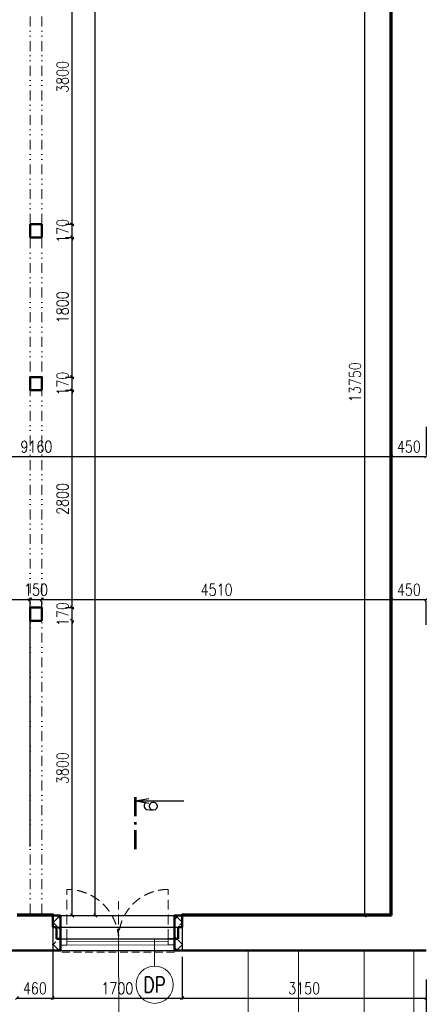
# Model space of a CAD drawing. Header units: millimetres. Extents: x -238874 to 551972, y -298952 to 658415.
# Tile 232 of 256: x 64642 to 69798, y 163367 to 176058. Entities that reach past the tile are written whole.
import ezdxf
from ezdxf.enums import TextEntityAlignment as Align

# ---------------------------------------------------------------- set-up
doc = ezdxf.new("R2010")
doc.units = ezdxf.units.MM
doc.header["$LTSCALE"] = 20
for name, pattern in [('DASHED', [0.75, 0.5, -0.25]), ('DIVIDE2', [15.875, 6.35, -3.175, 0, -3.175, 0, -3.175]), ('HIDDEN', [9.525, 6.35, -3.175])]:
    doc.linetypes.add(name, pattern=pattern)
doc.layers.add('00_HEDVIKA _KRESBA', color=1, linetype='Continuous')
doc.layers.add('KOTY', color=8, linetype='Continuous')
doc.layers.add('00_HEDVIKA_DEMOLICE', color=2, linetype='Continuous', lineweight=30, transparency=0.3)
doc.layers.add('CKOKNA OTEVÍRÁNÍ', color=51, linetype='HIDDEN', lineweight=18, transparency=0.5)
for name, color, linetype, lineweight in [('00_HEDVIKA_OBRYS', 1, 'Continuous', 50), ('CKBUBLINY', 1, 'Continuous', 18), ('CKBUBLINY DEMOLICE', 4, 'Continuous', 18), ('CKOKNA', 30, 'Continuous', 18), ('CKSTENY_SRAF', 8, 'Continuous', 18), ('CKSYMBOLY', 21, 'Continuous', 25), ('HEDVIKA_OKNA_PARAPET', 70, 'Continuous', 18), ('NOSNÉ', 8, 'Continuous', 50), ('PRUCHODY', 7, 'Continuous', 18)]:
    doc.layers.add(name, color=color, linetype=linetype, lineweight=lineweight)
doc.styles.add('SIMPLEX', font='SIMPLEX.shx', dxfattribs={"width": 0.8, "bigfont": 'CAD13.shx'})
doc.styles.get("Standard").update_dxf_attribs({"font": 'simplex.shx', "width": 0.8})
doc.dimstyles.new('CKA', dxfattribs={"dimtxt": 200, "dimasz": 40, "dimexe": 20, "dimexo": 0.2, "dimgap": 50, "dimtad": 1, "dimdec": 0, "dimrnd": 1, "dimzin": 0, "dimdsep": 46, "dimtxsty": 'Standard', "dimblk1": 'OBLIQUE', "dimblk2": 'OBLIQUE', "dimsah": 1, "dimcen": 0.09, "dimclrd": 253, "dimclre": 253, "dimclrt": 253, "dimadec": 0, "dimazin": 0, "dimtfac": 1, "dimtdec": 0, "dimtix": 1, "dimtmove": 2, "dimatfit": 3, "dimfxl": 1, "dimtolj": 1, "dimtzin": 0, "dimarcsym": 0})

# ---------------------------------------------------------------- blocks, each defined once
blk = doc.blocks.new('_OBLIQUE')
at = {"color": 0, "linetype": 'ByBlock'}
blk.add_line((-0.5, -0.5), (0.5, 0.5), dxfattribs=at)
blk = doc.blocks.new('*D1686')
at = {"layer": 'DEFPOINTS', "color": 0, "transparency": 16777216}
for p in [(36762, 164067), (69888, 164067), (69888, 162823)]:
    blk.add_point(p, dxfattribs=at)
at = {"layer": 'KOTY', "lineweight": -2, "transparency": 16777216}
for p, q in [((69888, 163686), (69888, 162803)), ((36762, 162823), (69888, 162823))]:
    blk.add_line(p, q, dxfattribs=at)
at = {"layer": 'KOTY', "lineweight": -2, "transparency": 16777216, "xscale": 40, "yscale": 40, "zscale": 40, "rotation": 180}
blk.add_blockref('_OBLIQUE', (36762, 162823), dxfattribs=at)
at = {"layer": 'KOTY', "lineweight": -2, "transparency": 16777216, "xscale": 40, "yscale": 40, "zscale": 40}
blk.add_blockref('_OBLIQUE', (69888, 162823), dxfattribs=at)
at = {"layer": 'KOTY', "transparency": 16777216, "insert": (53325, 162948), "char_height": 150, "attachment_point": 5, "style": 'SIMPLEX'}
blk.add_mtext('\\A1;33126', dxfattribs=at)
blk = doc.blocks.new('*D2046')
at = {"layer": 'DEFPOINTS', "color": 0, "transparency": 16777216}
for p in [(65068, 191031), (65617, 191031), (65068, 164511)]:
    blk.add_point(p, dxfattribs=at)
at = {"layer": 'KOTY', "lineweight": -2, "transparency": 16777216}
for p, q in [((65449, 191031), (65637, 191031)), ((65617, 164511), (65617, 191031))]:
    blk.add_line(p, q, dxfattribs=at)
at = {"layer": 'KOTY', "lineweight": -2, "transparency": 16777216, "xscale": 40, "yscale": 40, "zscale": 40}
for p, rotation in [((65617, 191031), 90), ((65617, 164511), 270)]:
    blk.add_blockref('_OBLIQUE', p, dxfattribs=dict(at, rotation=rotation))
at = {"layer": 'KOTY', "transparency": 16777216, "insert": (65492, 177771), "char_height": 150, "attachment_point": 5, "rotation": 90, "style": 'SIMPLEX'}
blk.add_mtext('\\A1;26520', dxfattribs=at)
blk = doc.blocks.new('*D2071')
at = {"layer": 'DEFPOINTS', "color": 0, "transparency": 16777216}
for p in [(64853, 177221), (65320, 177221), (64853, 173421)]:
    blk.add_point(p, dxfattribs=at)
at = {"layer": 'KOTY', "lineweight": -2, "transparency": 16777216}
for p, q in [((65234, 177221), (65340, 177221)), ((65320, 173421), (65320, 177221))]:
    blk.add_line(p, q, dxfattribs=at)
at = {"layer": 'KOTY', "lineweight": -2, "transparency": 16777216, "xscale": 40, "yscale": 40, "zscale": 40}
for p, rotation in [((65320, 177221), 90), ((65320, 173421), 270)]:
    blk.add_blockref('_OBLIQUE', p, dxfattribs=dict(at, rotation=rotation))
at = {"layer": 'KOTY', "transparency": 16777216, "insert": (65195, 175321), "char_height": 150, "attachment_point": 5, "rotation": 90, "style": 'SIMPLEX'}
blk.add_mtext('\\A1;3800', dxfattribs=at)
blk = doc.blocks.new('*D2072')
at = {"layer": 'DEFPOINTS', "color": 0, "transparency": 16777216}
for p in [(69094, 178261), (69438, 178261), (69438, 164511)]:
    blk.add_point(p, dxfattribs=at)
at = {"layer": 'KOTY', "lineweight": -2, "transparency": 16777216}
for p, q in [((69057, 178261), (69074, 178261)), ((69094, 164511), (69094, 178261))]:
    blk.add_line(p, q, dxfattribs=at)
at = {"layer": 'KOTY', "lineweight": -2, "transparency": 16777216, "xscale": 40, "yscale": 40, "zscale": 40}
for p, rotation in [((69094, 178261), 90), ((69094, 164511), 270)]:
    blk.add_blockref('_OBLIQUE', p, dxfattribs=dict(at, rotation=rotation))
at = {"layer": 'KOTY', "transparency": 16777216, "insert": (68969, 171386), "char_height": 150, "attachment_point": 5, "rotation": 90, "style": 'SIMPLEX'}
blk.add_mtext('\\A1;13750', dxfattribs=at)
blk = doc.blocks.new('*D2075')
at = {"layer": 'DEFPOINTS', "color": 0, "transparency": 16777216}
for p in [(65068, 164521), (66738, 164361), (66738, 163448)]:
    blk.add_point(p, dxfattribs=at)
at = {"layer": 'KOTY', "lineweight": -2, "transparency": 16777216}
for p, q in [((66738, 163980), (66738, 163428)), ((65068, 163448), (66738, 163448))]:
    blk.add_line(p, q, dxfattribs=at)
at = {"layer": 'KOTY', "lineweight": -2, "transparency": 16777216, "xscale": 40, "yscale": 40, "zscale": 40, "rotation": 180}
blk.add_blockref('_OBLIQUE', (65068, 163448), dxfattribs=at)
at = {"layer": 'KOTY', "lineweight": -2, "transparency": 16777216, "xscale": 40, "yscale": 40, "zscale": 40}
blk.add_blockref('_OBLIQUE', (66738, 163448), dxfattribs=at)
at = {"layer": 'KOTY', "transparency": 16777216, "insert": (65903, 163573), "char_height": 150, "attachment_point": 5, "style": 'SIMPLEX'}
blk.add_mtext('\\A1;1700', dxfattribs=at)
blk = doc.blocks.new('*D2076')
at = {"layer": 'DEFPOINTS', "color": 0, "transparency": 16777216}
for p in [(60278, 170430), (69438, 170430), (69438, 170430)]:
    blk.add_point(p, dxfattribs=at)
at = {"layer": 'KOTY', "lineweight": -2, "transparency": 16777216}
for p, q in [((60278, 170430), (69438, 170430)), ((69438, 170050), (69438, 170410))]:
    blk.add_line(p, q, dxfattribs=at)
at = {"layer": 'KOTY', "lineweight": -2, "transparency": 16777216, "xscale": 40, "yscale": 40, "zscale": 40, "rotation": 180}
blk.add_blockref('_OBLIQUE', (60278, 170430), dxfattribs=at)
at = {"layer": 'KOTY', "lineweight": -2, "transparency": 16777216, "xscale": 40, "yscale": 40, "zscale": 40}
blk.add_blockref('_OBLIQUE', (69438, 170430), dxfattribs=at)
at = {"layer": 'KOTY', "transparency": 16777216, "insert": (64858, 170555), "char_height": 150, "attachment_point": 5, "style": 'SIMPLEX'}
blk.add_mtext('\\A1;9160', dxfattribs=at)
blk = doc.blocks.new('*D2077')
at = {"layer": 'DEFPOINTS', "color": 0, "transparency": 16777216}
for p in [(64928, 168820), (69438, 168585), (69438, 168585)]:
    blk.add_point(p, dxfattribs=at)
at = {"layer": 'KOTY', "lineweight": -2, "transparency": 16777216}
for p, q in [((64928, 168585), (69438, 168585)), ((69438, 168204), (69438, 168565))]:
    blk.add_line(p, q, dxfattribs=at)
at = {"layer": 'KOTY', "lineweight": -2, "transparency": 16777216, "xscale": 40, "yscale": 40, "zscale": 40, "rotation": 180}
blk.add_blockref('_OBLIQUE', (64928, 168585), dxfattribs=at)
at = {"layer": 'KOTY', "lineweight": -2, "transparency": 16777216, "xscale": 40, "yscale": 40, "zscale": 40}
blk.add_blockref('_OBLIQUE', (69438, 168585), dxfattribs=at)
at = {"layer": 'KOTY', "transparency": 16777216, "insert": (67183, 168710), "char_height": 150, "attachment_point": 5, "style": 'SIMPLEX'}
blk.add_mtext('\\A1;4510', dxfattribs=at)
blk = doc.blocks.new('*D2079')
at = {"layer": 'DEFPOINTS', "color": 0, "transparency": 16777216}
for p in [(64928, 168311), (65320, 168311), (64928, 164511)]:
    blk.add_point(p, dxfattribs=at)
at = {"layer": 'KOTY', "lineweight": -2, "transparency": 16777216}
for p, q in [((65309, 168311), (65340, 168311)), ((65320, 164511), (65320, 168311))]:
    blk.add_line(p, q, dxfattribs=at)
at = {"layer": 'KOTY', "lineweight": -2, "transparency": 16777216, "xscale": 40, "yscale": 40, "zscale": 40}
for p, rotation in [((65320, 168311), 90), ((65320, 164511), 270)]:
    blk.add_blockref('_OBLIQUE', p, dxfattribs=dict(at, rotation=rotation))
at = {"layer": 'KOTY', "transparency": 16777216, "insert": (65195, 166411), "char_height": 150, "attachment_point": 5, "rotation": 90, "style": 'SIMPLEX'}
blk.add_mtext('\\A1;3800', dxfattribs=at)
blk = doc.blocks.new('*D2080')
at = {"layer": 'DEFPOINTS', "color": 0, "transparency": 16777216}
for p in [(64853, 168481), (65320, 168481), (64928, 168311)]:
    blk.add_point(p, dxfattribs=at)
at = {"layer": 'KOTY', "lineweight": -2, "transparency": 16777216}
for p, q in [((65234, 168481), (65340, 168481)), ((65320, 168481), (65320, 168521)), ((65320, 168311), (65320, 168481)), ((65320, 168311), (65320, 168271))]:
    blk.add_line(p, q, dxfattribs=at)
at = {"layer": 'KOTY', "lineweight": -2, "transparency": 16777216, "xscale": 40, "yscale": 40, "zscale": 40}
for p, rotation in [((65320, 168481), 270), ((65320, 168311), 90)]:
    blk.add_blockref('_OBLIQUE', p, dxfattribs=dict(at, rotation=rotation))
at = {"layer": 'KOTY', "transparency": 16777216, "insert": (65195, 168396), "char_height": 150, "attachment_point": 5, "rotation": 90, "style": 'SIMPLEX'}
blk.add_mtext('\\A1;170', dxfattribs=at)
blk = doc.blocks.new('*D2081')
at = {"layer": 'DEFPOINTS', "color": 0, "transparency": 16777216}
for p in [(64778, 168585), (60278, 165020), (64778, 165020)]:
    blk.add_point(p, dxfattribs=at)
at = {"layer": 'KOTY', "lineweight": -2, "transparency": 16777216}
for p, q in [((60278, 168585), (64778, 168585)), ((64778, 165400), (64778, 168605))]:
    blk.add_line(p, q, dxfattribs=at)
at = {"layer": 'KOTY', "lineweight": -2, "transparency": 16777216, "xscale": 40, "yscale": 40, "zscale": 40, "rotation": 180}
blk.add_blockref('_OBLIQUE', (60278, 168585), dxfattribs=at)
at = {"layer": 'KOTY', "lineweight": -2, "transparency": 16777216, "xscale": 40, "yscale": 40, "zscale": 40}
blk.add_blockref('_OBLIQUE', (64778, 168585), dxfattribs=at)
at = {"layer": 'KOTY', "transparency": 16777216, "insert": (62528, 168710), "char_height": 150, "attachment_point": 5, "style": 'SIMPLEX'}
blk.add_mtext('\\A1;4500', dxfattribs=at)
blk = doc.blocks.new('*D2082')
at = {"layer": 'DEFPOINTS', "color": 0, "transparency": 16777216}
for p in [(64928, 168820), (64928, 168585), (64778, 165020)]:
    blk.add_point(p, dxfattribs=at)
at = {"layer": 'KOTY', "lineweight": -2, "transparency": 16777216}
for p, q in [((64778, 168585), (64738, 168585)), ((64778, 168585), (64928, 168585)), ((64928, 168585), (64968, 168585)), ((64928, 168439), (64928, 168565))]:
    blk.add_line(p, q, dxfattribs=at)
at = {"layer": 'KOTY', "lineweight": -2, "transparency": 16777216, "xscale": 40, "yscale": 40, "zscale": 40}
blk.add_blockref('_OBLIQUE', (64778, 168585), dxfattribs=at)
at = {"layer": 'KOTY', "lineweight": -2, "transparency": 16777216, "xscale": 40, "yscale": 40, "zscale": 40, "rotation": 180}
blk.add_blockref('_OBLIQUE', (64928, 168585), dxfattribs=at)
at = {"layer": 'KOTY', "transparency": 16777216, "insert": (64853, 168710), "char_height": 150, "attachment_point": 5, "style": 'SIMPLEX'}
blk.add_mtext('\\A1;150', dxfattribs=at)
blk = doc.blocks.new('*D2084')
at = {"layer": 'DEFPOINTS', "color": 0, "transparency": 16777216}
for p in [(64608, 164511), (65068, 164511), (65068, 163448)]:
    blk.add_point(p, dxfattribs=at)
at = {"layer": 'KOTY', "lineweight": -2, "transparency": 16777216}
for p, q in [((65068, 164130), (65068, 163428)), ((64608, 163448), (65068, 163448))]:
    blk.add_line(p, q, dxfattribs=at)
at = {"layer": 'KOTY', "lineweight": -2, "transparency": 16777216, "xscale": 40, "yscale": 40, "zscale": 40, "rotation": 180}
blk.add_blockref('_OBLIQUE', (64608, 163448), dxfattribs=at)
at = {"layer": 'KOTY', "lineweight": -2, "transparency": 16777216, "xscale": 40, "yscale": 40, "zscale": 40}
blk.add_blockref('_OBLIQUE', (65068, 163448), dxfattribs=at)
at = {"layer": 'KOTY', "transparency": 16777216, "insert": (64838, 163573), "char_height": 150, "attachment_point": 5, "style": 'SIMPLEX'}
blk.add_mtext('\\A1;460', dxfattribs=at)
blk = doc.blocks.new('*D2086')
at = {"layer": 'DEFPOINTS', "color": 0, "transparency": 16777216}
for p in [(64853, 171281), (65320, 171281), (64853, 168481)]:
    blk.add_point(p, dxfattribs=at)
at = {"layer": 'KOTY', "lineweight": -2, "transparency": 16777216}
for p, q in [((65234, 171281), (65340, 171281)), ((65320, 168481), (65320, 171281))]:
    blk.add_line(p, q, dxfattribs=at)
at = {"layer": 'KOTY', "lineweight": -2, "transparency": 16777216, "xscale": 40, "yscale": 40, "zscale": 40}
for p, rotation in [((65320, 171281), 90), ((65320, 168481), 270)]:
    blk.add_blockref('_OBLIQUE', p, dxfattribs=dict(at, rotation=rotation))
at = {"layer": 'KOTY', "transparency": 16777216, "insert": (65195, 169881), "char_height": 150, "attachment_point": 5, "rotation": 90, "style": 'SIMPLEX'}
blk.add_mtext('\\A1;2800', dxfattribs=at)
blk = doc.blocks.new('*D2087')
at = {"layer": 'DEFPOINTS', "color": 0, "transparency": 16777216}
for p in [(64853, 171451), (65320, 171451), (64853, 171281)]:
    blk.add_point(p, dxfattribs=at)
at = {"layer": 'KOTY', "lineweight": -2, "transparency": 16777216}
for p, q in [((65320, 171451), (65320, 171491)), ((65234, 171451), (65340, 171451)), ((65320, 171281), (65320, 171451)), ((65320, 171281), (65320, 171241))]:
    blk.add_line(p, q, dxfattribs=at)
at = {"layer": 'KOTY', "lineweight": -2, "transparency": 16777216, "xscale": 40, "yscale": 40, "zscale": 40}
for p, rotation in [((65320, 171451), 270), ((65320, 171281), 90)]:
    blk.add_blockref('_OBLIQUE', p, dxfattribs=dict(at, rotation=rotation))
at = {"layer": 'KOTY', "transparency": 16777216, "insert": (65195, 171366), "char_height": 150, "attachment_point": 5, "rotation": 90, "style": 'SIMPLEX'}
blk.add_mtext('\\A1;170', dxfattribs=at)
blk = doc.blocks.new('*D2088')
at = {"layer": 'DEFPOINTS', "color": 0, "transparency": 16777216}
for p in [(64853, 173251), (65320, 173251), (64853, 171451)]:
    blk.add_point(p, dxfattribs=at)
at = {"layer": 'KOTY', "lineweight": -2, "transparency": 16777216}
for p, q in [((65234, 173251), (65340, 173251)), ((65320, 171451), (65320, 173251))]:
    blk.add_line(p, q, dxfattribs=at)
at = {"layer": 'KOTY', "lineweight": -2, "transparency": 16777216, "xscale": 40, "yscale": 40, "zscale": 40}
for p, rotation in [((65320, 173251), 90), ((65320, 171451), 270)]:
    blk.add_blockref('_OBLIQUE', p, dxfattribs=dict(at, rotation=rotation))
at = {"layer": 'KOTY', "transparency": 16777216, "insert": (65195, 172351), "char_height": 150, "attachment_point": 5, "rotation": 90, "style": 'SIMPLEX'}
blk.add_mtext('\\A1;1800', dxfattribs=at)
blk = doc.blocks.new('*D2089')
at = {"layer": 'DEFPOINTS', "color": 0, "transparency": 16777216}
for p in [(64853, 173421), (65320, 173421), (64853, 173251)]:
    blk.add_point(p, dxfattribs=at)
at = {"layer": 'KOTY', "lineweight": -2, "transparency": 16777216}
for p, q in [((65234, 173421), (65340, 173421)), ((65320, 173421), (65320, 173461)), ((65320, 173251), (65320, 173421)), ((65320, 173251), (65320, 173211))]:
    blk.add_line(p, q, dxfattribs=at)
at = {"layer": 'KOTY', "lineweight": -2, "transparency": 16777216, "xscale": 40, "yscale": 40, "zscale": 40}
for p, rotation in [((65320, 173421), 270), ((65320, 173251), 90)]:
    blk.add_blockref('_OBLIQUE', p, dxfattribs=dict(at, rotation=rotation))
at = {"layer": 'KOTY', "transparency": 16777216, "insert": (65195, 173336), "char_height": 150, "attachment_point": 5, "rotation": 90, "style": 'SIMPLEX'}
blk.add_mtext('\\A1;170', dxfattribs=at)
blk = doc.blocks.new('*D2091')
at = {"layer": 'DEFPOINTS', "color": 0, "transparency": 16777216}
for p in [(66738, 164061), (69888, 164000), (69888, 163448)]:
    blk.add_point(p, dxfattribs=at)
at = {"layer": 'KOTY', "lineweight": -2, "transparency": 16777216}
for p, q in [((69888, 163619), (69888, 163428)), ((66738, 163448), (69888, 163448))]:
    blk.add_line(p, q, dxfattribs=at)
at = {"layer": 'KOTY', "lineweight": -2, "transparency": 16777216, "xscale": 40, "yscale": 40, "zscale": 40, "rotation": 180}
blk.add_blockref('_OBLIQUE', (66738, 163448), dxfattribs=at)
at = {"layer": 'KOTY', "lineweight": -2, "transparency": 16777216, "xscale": 40, "yscale": 40, "zscale": 40}
blk.add_blockref('_OBLIQUE', (69888, 163448), dxfattribs=at)
at = {"layer": 'KOTY', "transparency": 16777216, "insert": (68313, 163573), "char_height": 150, "attachment_point": 5, "style": 'SIMPLEX'}
blk.add_mtext('\\A1;3150', dxfattribs=at)
blk = doc.blocks.new('*D2095')
at = {"layer": 'DEFPOINTS', "color": 0, "transparency": 16777216}
for p in [(69438, 170430), (69888, 170430), (69888, 170430)]:
    blk.add_point(p, dxfattribs=at)
at = {"layer": 'KOTY', "lineweight": -2, "transparency": 16777216}
for p, q in [((69888, 170811), (69888, 170450)), ((69438, 170430), (69888, 170430))]:
    blk.add_line(p, q, dxfattribs=at)
at = {"layer": 'KOTY', "lineweight": -2, "transparency": 16777216, "xscale": 40, "yscale": 40, "zscale": 40, "rotation": 180}
blk.add_blockref('_OBLIQUE', (69438, 170430), dxfattribs=at)
at = {"layer": 'KOTY', "lineweight": -2, "transparency": 16777216, "xscale": 40, "yscale": 40, "zscale": 40}
blk.add_blockref('_OBLIQUE', (69888, 170430), dxfattribs=at)
at = {"layer": 'KOTY', "transparency": 16777216, "insert": (69663, 170555), "char_height": 150, "attachment_point": 5, "style": 'SIMPLEX'}
blk.add_mtext('\\A1;450', dxfattribs=at)
blk = doc.blocks.new('*D2096')
at = {"layer": 'DEFPOINTS', "color": 0, "transparency": 16777216}
for p in [(69438, 168585), (69888, 168640), (69888, 168585)]:
    blk.add_point(p, dxfattribs=at)
at = {"layer": 'KOTY', "lineweight": -2, "transparency": 16777216}
for p, q in [((69438, 168585), (69888, 168585)), ((69888, 168259), (69888, 168565))]:
    blk.add_line(p, q, dxfattribs=at)
at = {"layer": 'KOTY', "lineweight": -2, "transparency": 16777216, "xscale": 40, "yscale": 40, "zscale": 40, "rotation": 180}
blk.add_blockref('_OBLIQUE', (69438, 168585), dxfattribs=at)
at = {"layer": 'KOTY', "lineweight": -2, "transparency": 16777216, "xscale": 40, "yscale": 40, "zscale": 40}
blk.add_blockref('_OBLIQUE', (69888, 168585), dxfattribs=at)
at = {"layer": 'KOTY', "transparency": 16777216, "insert": (69663, 168710), "char_height": 150, "attachment_point": 5, "style": 'SIMPLEX'}
blk.add_mtext('\\A1;450', dxfattribs=at)
blk = doc.blocks.new('rez1_dl')
for q in [(-0.122, -0.689), (0, -2.5), (0.122, -0.689)]:
    blk.add_line((0, 0), q)
at = {"const_width": 0.14}
for points in [[(-0.196, 0), (0.804, 0)], [(1.084, 0), (1.224, 0)], [(1.504, 0), (2.504, 0)]]:
    blk.add_lwpolyline(points, dxfattribs=at)
blk.add_attdef('A2', (0.397, -0.451), '', height=0.7, rotation=270)
blk.add_attdef('A1', (0.422, -1.145), '', height=0.7)
blk = doc.blocks.new('CK_BUBBLE_1_0_0')
at = {"color": 0, "linetype": 'ByBlock', "lineweight": -2}
blk.add_circle((0, 0), 1, dxfattribs=at)

msp = doc.modelspace()

# ---------------------------------------------------------------- hatches: boundary and pattern name
at = {"layer": 'CKSTENY_SRAF'}
h = msp.add_hatch(dxfattribs=at)
h.set_pattern_fill('ZDIVO-PLYNOSILIK', color=256, scale=100, angle=-90)
h.set_pattern_definition([(315, (-318170.34, 252095.06), (212.13203, 212.13203), []), (315, (-318170.34, 251953.64), (212.13203, 212.13203), []), (45, (-318142.35, 251854.94), (-212.13203, 212.13203), [200, -100]), (45, (-318071.64, 251784.23), (-212.13203, 212.13203), [200, -100])])
h.paths.add_polyline_path([(65065.26, 164510.863), (65065.26, 164060.863), (65167.962, 164060.863), (65167.962, 164510.863)])
h = msp.add_hatch(dxfattribs=at)
h.set_pattern_fill('ZDIVO-PLYNOSILIK', color=256, scale=100, angle=-90)
h.set_pattern_definition([(315, (-318200.34, 252095.06), (212.13203, 212.13203), []), (315, (-318200.34, 251953.64), (212.13203, 212.13203), []), (45, (-318172.35, 251854.94), (-212.13203, 212.13203), [200, -100]), (45, (-318101.64, 251784.23), (-212.13203, 212.13203), [200, -100])])
h.paths.add_polyline_path([(66740.664, 164510.863), (66740.664, 164060.863), (66637.962, 164060.863), (66637.962, 164510.863)])

# ---------------------------------------------------------------- linework, layer by layer
at = {"layer": '00_HEDVIKA _KRESBA'}
for p, q in [((66637.962, 164214.196), (66637.962, 164510.863)), ((65167.962, 164060.863), (66637.962, 164060.863))]:
    msp.add_line(p, q, dxfattribs=at)
for points in [[(65067.962, 164410.863), (65067.962, 164060.863)], [(66737.962, 164410.863), (66737.962, 164060.863)]]:
    msp.add_lwpolyline(points, dxfattribs=at)
at = {"layer": '00_HEDVIKA_DEMOLICE'}
for p, q in [((65067.962, 164510.863), (66707.962, 164510.863)), ((65067.962, 164510.863), (65067.962, 164360.863)), ((65067.962, 164510.863), (66737.962, 164510.863)), ((66737.962, 164510.863), (66737.962, 164360.863)), ((65067.962, 164360.863), (66707.962, 164360.863)), ((65067.962, 164360.863), (65117.962, 164360.863)), ((65117.962, 164360.863), (65117.962, 164210.863)), ((66737.962, 164360.863), (66687.962, 164360.863)), ((66687.962, 164360.863), (66687.962, 164210.863)), ((65117.962, 164210.863), (66657.962, 164210.863)), ((65117.962, 164210.863), (65167.962, 164210.863)), ((65167.962, 164214.196), (65167.962, 164060.863)), ((65167.962, 164214.196), (65167.962, 164060.863)), ((65167.962, 164210.863), (65167.962, 164060.863)), ((65167.962, 164130.863), (65167.962, 164210.863)), ((66637.962, 164060.863), (66637.962, 164214.196)), ((66687.962, 164210.863), (66637.962, 164210.863)), ((66637.962, 164210.863), (66637.962, 164060.863))]:
    msp.add_line(p, q, dxfattribs=at)
at = {"layer": '00_HEDVIKA_OBRYS'}
msp.add_line((65167.962, 164214.196), (65167.962, 164510.863), dxfattribs=at)
for points in [[(65067.962, 164510.863), (65167.962, 164510.863), (65167.962, 164060.863)], [(66737.962, 164510.863), (66637.962, 164510.863), (66637.962, 164060.863)]]:
    msp.add_lwpolyline(points, dxfattribs=at)
at = {"layer": 'CKBUBLINY'}
for p, q in [((65921.92, 162990.584), (65917.962, 164344.197)), ((66383.014, 163859.126), (66383.014, 164214.196))]:
    msp.add_line(p, q, dxfattribs=at)
at = {"layer": 'CKOKNA'}
for p, q in [((65249.962, 164210.863), (65167.962, 164210.863)), ((65249.962, 164130.863), (65167.962, 164130.863)), ((65249.962, 164210.863), (66555.962, 164214.196)), ((65249.962, 164130.863), (65249.962, 164210.863)), ((65249.962, 164170.863), (66555.962, 164174.196)), ((65249.962, 164130.863), (66555.962, 164134.196)), ((66555.962, 164134.196), (66555.962, 164214.196)), ((66555.962, 164214.196), (66637.962, 164214.196)), ((66555.962, 164134.196), (66637.962, 164134.196))]:
    msp.add_line(p, q, dxfattribs=at)
at = {"layer": 'CKOKNA', "linetype": 'DASHED', "ltscale": 10}
msp.add_line((66637.962, 164040.863), (65167.962, 164040.863), dxfattribs=at)
at = {"layer": 'CKOKNA OTEVÍRÁNÍ'}
for p, q in [((65249.957, 164206.156), (65249.957, 164847.106)), ((66555.957, 164206.234), (66555.957, 164847.184)), ((65918.347, 164206.234), (65918.347, 164695.944))]:
    msp.add_line(p, q, dxfattribs=at)
for centre, radius, start, end in [((65254.456, 164182.747), 664.374, 2.1731356, 90.3879969), ((66555.957, 164209.567), 637.617, 90, 180.1462224)]:
    msp.add_arc(centre, radius, start, end, dxfattribs=at)
at = {"layer": 'HEDVIKA_OKNA_PARAPET'}
msp.add_line((65167.962, 164510.863), (66637.962, 164510.863), dxfattribs=at)
at = {"layer": 'NOSNÉ'}
for p, q in [((69437.962, 164510.863), (69437.962, 178260.863)), ((64607.962, 164510.863), (65067.962, 164510.863)), ((65067.962, 164510.863), (65067.962, 164530.863)), ((65067.962, 164510.863), (65067.962, 164530.863)), ((65067.962, 164530.863), (65067.962, 164510.863)), ((65067.962, 164510.863), (65067.962, 164360.863)), ((66737.962, 164510.863), (66737.962, 164530.863)), ((66737.962, 164510.863), (66737.962, 164530.863)), ((66737.962, 164530.863), (66737.962, 164510.863)), ((66737.962, 164510.863), (69437.962, 164510.863)), ((66737.962, 164510.863), (66737.962, 164360.863)), ((65067.962, 164360.863), (65117.962, 164360.863)), ((65117.962, 164360.863), (65117.962, 164210.863)), ((66737.962, 164360.863), (66687.962, 164360.863)), ((66687.962, 164360.863), (66687.962, 164210.863)), ((65117.962, 164210.863), (65167.962, 164210.863)), ((65167.962, 164214.196), (65167.962, 164060.863)), ((65167.962, 164214.196), (65167.962, 164060.863)), ((65167.962, 164210.863), (65167.962, 164060.863)), ((65167.962, 164130.863), (65167.962, 164210.863)), ((66637.962, 164214.196), (66637.962, 164060.863)), ((66637.962, 164214.196), (66637.962, 164060.863)), ((66687.962, 164210.863), (66637.962, 164210.863)), ((66637.962, 164210.863), (66637.962, 164060.863)), ((66637.962, 164130.863), (66637.962, 164210.863)), ((64507.962, 164060.863), (65167.962, 164060.863)), ((66637.962, 164060.863), (67387.962, 164060.863)), ((67387.962, 164060.863), (69887.962, 164060.863))]:
    msp.add_line(p, q, dxfattribs=at)
for points in [[(64927.962, 173250.863), (64777.962, 173250.863), (64777.962, 173420.863), (64927.962, 173420.863)], [(64927.962, 171280.863), (64777.962, 171280.863), (64777.962, 171450.863), (64927.962, 171450.863)], [(64927.962, 171280.863), (64777.962, 171280.863), (64777.962, 171450.863), (64927.962, 171450.863)], [(64927.962, 168310.863), (64777.962, 168310.863), (64777.962, 168480.863), (64927.962, 168480.863)]]:
    msp.add_lwpolyline(points, close=True, dxfattribs=at)
at = {"layer": 'PRUCHODY', "linetype": 'DIVIDE2'}
for p, q in [((64777.962, 191030.863), (64777.962, 164510.863)), ((64927.962, 191030.863), (64927.962, 164510.863))]:
    msp.add_line(p, q, dxfattribs=at)
at = {"layer": 'PRUCHODY'}
for p, q in [((69417.962, 164530.863), (69417.962, 178260.863)), ((64607.962, 164530.863), (65067.962, 164530.863)), ((65067.962, 164510.863), (65067.962, 164530.863)), ((65067.962, 164510.863), (65067.962, 164530.863)), ((65067.962, 164530.863), (65067.962, 164510.863)), ((66737.962, 164530.863), (69417.962, 164530.863)), ((65167.962, 164060.863), (66607.962, 164060.863)), ((66637.962, 164060.863), (65167.962, 164060.863)), ((67587.962, 151152.9), (67587.962, 164060.863)), ((68237.962, 162930.863), (68237.962, 164060.863)), ((69087.962, 158950.863), (69087.962, 164060.863)), ((69727.962, 152380.863), (69727.962, 164060.863))]:
    msp.add_line(p, q, dxfattribs=at)

# ---------------------------------------------------------------- block references
at = {"layer": 'CKBUBLINY DEMOLICE'}
ref = msp.add_blockref('CK_BUBBLE_1_0_0', (66383.014, 163619.126), dxfattribs=dict(at, xscale=240, yscale=240, zscale=240))
ref.add_attrib('NUM1', 'DP', dxfattribs={"height": 200, "width": 0.8, "flags": 8}).set_placement((66383.014, 163619.126), align=Align.MIDDLE_CENTER)
at = {"layer": 'CKSYMBOLY'}
ref = msp.add_blockref('rez1_dl', (66135.445, 165988.737), dxfattribs=dict(at, xscale=-250, yscale=250, zscale=250, rotation=90))
ref.add_attrib('A1', '6', (66421.592, 165841.67), dxfattribs={"layer": '0', "height": 175, "rotation": 90})

# ---------------------------------------------------------------- dimensions: what is measured, and where the dimension line sits
at = {"layer": 'KOTY'}
for base, p1, p2, angle, text, picture, middle in [((65616.636, 191030.863), (65067.962, 164510.863), (65067.962, 191030.863), 270, '26520', '*D2046', (65491.636, 177770.863)), ((69094.159, 178260.863), (69437.962, 164510.863), (69437.962, 178260.863), 90, '13750', '*D2072', (68969.159, 171385.863)), ((65320.238, 177220.863), (64852.962, 173420.863), (64852.962, 177220.863), 270, '3800', '*D2071', (65195.238, 175320.863)), ((65320.238, 173420.863), (64852.962, 173250.863), (64852.962, 173420.863), 270, '170', '*D2089', (65195.238, 173335.863)), ((65320.238, 173250.863), (64852.962, 171450.863), (64852.962, 173250.863), 270, '1800', '*D2088', (65195.238, 172350.863)), ((65320.238, 171450.863), (64852.962, 171280.863), (64852.962, 171450.863), 270, '170', '*D2087', (65195.238, 171365.863)), ((65320.238, 171280.863), (64852.962, 168480.863), (64852.962, 171280.863), 270, '2800', '*D2086', (65195.238, 169880.863)), ((65320.238, 168480.863), (64927.962, 168310.863), (64852.962, 168480.863), 270, '170', '*D2080', (65195.238, 168395.863)), ((65320.238, 168310.863), (64927.962, 164510.863), (64927.962, 168310.863), 270, '3800', '*D2079', (65195.238, 166410.863)), ((66737.962, 163447.844), (65067.962, 164520.863), (66737.962, 164360.863), 180, '1700', '*D2075', (65902.962, 163572.844)), ((69887.962, 162822.969), (36762.411, 164066.577), (69887.962, 164066.577), 180, '33126', '*D1686', (53325.187, 162947.969)), ((69887.962, 163447.844), (66737.962, 164060.863), (69887.962, 163999.61), 180, '3150', '*D2091', (68312.962, 163572.844))]:
    dim = msp.add_linear_dim(base=base, p1=p1, p2=p2, angle=angle, text=text, dimstyle='CKA', override={"dimtxt": 150, "dimexo": 380.774374, "dimtxsty": 'SIMPLEX', "dimse1": 1, "dimclrd": 256, "dimclre": 256, "dimclrt": 256}, dxfattribs=at)
    dim.commit()
    dim.dimension.update_dxf_attribs({"geometry": picture, "text_midpoint": middle})
for base, p1, p2, text, picture, middle in [((69887.962, 170430.293), (69437.962, 170430.293), (69887.962, 170430.293), '450', '*D2095', (69662.962, 170555.293)), ((69437.962, 170430.293), (60277.962, 170430.293), (69437.962, 170430.293), '9160', '*D2076', (64857.962, 170555.293)), ((64777.962, 168584.926), (60277.962, 165019.511), (64777.962, 165019.511), '4500', '*D2081', (62527.962, 168709.926)), ((64927.962, 168584.926), (64777.962, 165019.511), (64927.962, 168819.511), '150', '*D2082', (64852.962, 168709.926)), ((69437.962, 168584.926), (64927.962, 168819.511), (69437.962, 168584.926), '4510', '*D2077', (67182.962, 168709.926)), ((69887.962, 168584.926), (69437.962, 168584.926), (69887.962, 168639.511), '450', '*D2096', (69662.962, 168709.926))]:
    dim = msp.add_linear_dim(base=base, p1=p1, p2=p2, text=text, dimstyle='CKA', override={"dimtxt": 150, "dimexo": 380.774374, "dimtxsty": 'SIMPLEX', "dimse1": 1, "dimclrd": 256, "dimclre": 256, "dimclrt": 256}, dxfattribs=at)
    dim.commit()
    dim.dimension.update_dxf_attribs({"geometry": picture, "text_midpoint": middle})
dim = msp.add_linear_dim(base=(65067.962, 163447.844), p1=(64607.962, 164510.863), p2=(65067.962, 164510.863), angle=180, dimstyle='CKA', override={"dimtxt": 150, "dimexo": 380.774374, "dimtxsty": 'SIMPLEX', "dimse1": 1, "dimclrd": 256, "dimclre": 256, "dimclrt": 256}, dxfattribs=at)
dim.commit()
dim.dimension.update_dxf_attribs({"geometry": '*D2084', "text_midpoint": (64837.962, 163572.844)})

doc.saveas('drawing.dxf')
